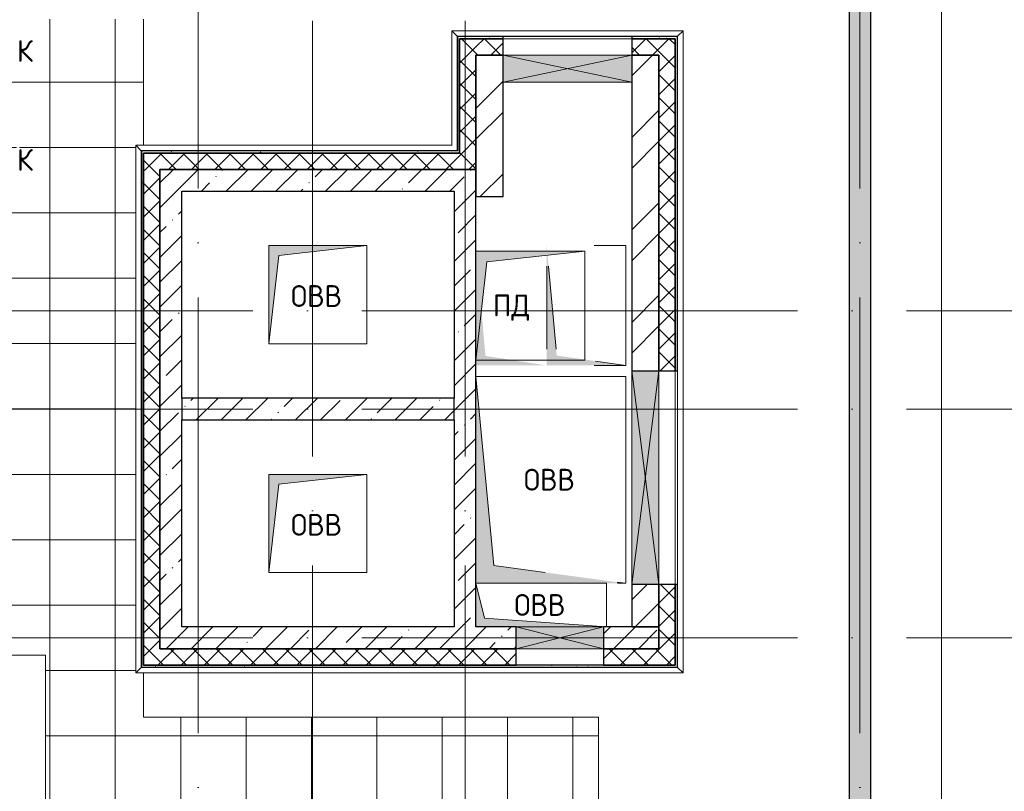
# Model space of a CAD drawing. Header units: millimetres. Extents: x -30540 to 143646, y -11730 to 123410.
# Tile 36 of 114: x 35723 to 44760, y 82291 to 89374. Entities that reach past the tile are written whole.
import ezdxf

# ---------------------------------------------------------------- set-up
doc = ezdxf.new("R2010")
doc.units = ezdxf.units.MM
doc.linetypes.add('ADSK_Линия сетки', pattern=[5000, 4000, -500, 0, -500])
for name, color, linetype, lineweight in [('A-____-NOTE-TEXT', 7, 'Continuous', 18), ('A-FLOR-____-OTLN', 7, 'Continuous', 18), ('A-GENM-____-OTLN', 7, 'Continuous', 18), ('A-GLAZ-____-MCUT', 7, 'Continuous', 9), ('A-GLAZ-____-OTLN', 7, 'Continuous', 18), ('A-ROOF-____-OTLN', 7, 'Continuous', 18), ('A-ROOF-____-PATT', 7, 'Continuous', 18), ('A-WALL-____-MCUT', 7, 'Continuous', 40), ('A-WALL-____-OTLN', 7, 'Continuous', 18), ('A-WALL-____-PATT', 7, 'Continuous', 40), ('M-EQPM-____-OTLN', 7, 'Continuous', 18), ('S-GRID-____-OTLN', 7, 'Continuous', 9)]:
    doc.layers.add(name, color=color, linetype=linetype, lineweight=lineweight)
doc.styles.add('GOST Common', font='GOST_Common.ttf', dxfattribs={"height": 200})
pattern_1 = [(45, (0, 0), (-228.0985, 228.0985), []), (45, (228.1, 0), (-228.0985, 228.0985), [403.225, -80.645, 6.706, -73.939])]
pattern_2 = [(45, (0, 0), (-424.264, 424.264), []), (45, (0, 282.8), (-424.264, 424.264), [])]
pattern_3 = [(45, (0, 0), (-106.06602, 106.06602), []), (135, (0, 0), (-106.06602, -106.06602), [])]
pattern_4 = [(0, (0, 0), (406.4, 101.6), [6.706, -298.094, 6.706, -298.094, -1625.6]), (0, (0, 0), (406.4, 101.6), [-609.6, 6.706, -602.894, 6.706, -298.094, -711.2]), (0, (0, 0), (406.4, 101.6), [-1524, 6.706, -196.494, 6.706, -501.294]), (120, (152.4, 50.8), (-291.18818, 301.15272), [6.706, -298.094, 6.706, -298.094, -1625.6]), (120, (152.4, 50.8), (-291.18818, 301.15272), [-609.6, 6.706, -602.894, 6.706, -298.094, -711.2]), (120, (152.4, 50.8), (-291.18818, 301.15272), [-1524, 6.706, -196.494, 6.706, -501.294]), (240, (203.2, 254), (-115.21182, -402.75272), [6.706, -298.094, 6.706, -298.094, -1625.6]), (240, (203.2, 254), (-115.21182, -402.75272), [-609.6, 6.706, -602.894, 6.706, -298.094, -711.2]), (240, (203.2, 254), (-115.21182, -402.75272), [-1524, 6.706, -196.494, 6.706, -501.294])]

# ---------------------------------------------------------------- blocks, each defined once
blk = doc.blocks.new('АР_Отверстие прямоугольное - ОВВ-7695402-Кровля')
at = {"layer": 'A-GLAZ-____-OTLN', "lineweight": 13, "true_color": 0xf9f9f9}
blk.add_hatch(color=7, dxfattribs=at).paths.add_polyline_path([(1105, -125), (1105, 125), (-855, 125), (-855, -125), (811.6, -125)])
at = {"layer": 'A-GLAZ-____-MCUT', "color": 254, "lineweight": 15, "true_color": 0xcccccc}
for p, q in [((-855, 125), (-855, -125)), ((1105, 125), (1105, -125))]:
    blk.add_line(p, q, dxfattribs=at)
at = {"layer": 'A-GLAZ-____-OTLN', "color": 254, "lineweight": 5, "true_color": 0xcccccc}
for p, q in [((1105, 125), (-855, -125)), ((-855, 125), (1105, -125))]:
    blk.add_line(p, q, dxfattribs=at)
at = {"layer": 'A-GLAZ-____-OTLN', "color": 254, "lineweight": 13, "true_color": 0xcccccc}
for p, q in [((1105, 125), (-855, 125)), ((-855, 125), (-855, -125)), ((1105, -125), (1105, 125)), ((-855, -125), (1105, -125))]:
    blk.add_line(p, q, dxfattribs=at)
blk = doc.blocks.new('АР_Отверстие прямоугольное - ОВВ-7130092-Кровля')
at = {"layer": 'A-GLAZ-____-OTLN', "lineweight": 13, "true_color": 0xf9f9f9}
blk.add_hatch(color=7, dxfattribs=at).paths.add_polyline_path([(-275, 100), (-275, -100), (525, -100), (525, 100)])
at = {"layer": 'A-GLAZ-____-MCUT', "color": 254, "lineweight": 15, "true_color": 0xcccccc}
for p, q in [((-275, 100), (-275, -100)), ((525, 100), (525, -100))]:
    blk.add_line(p, q, dxfattribs=at)
at = {"layer": 'A-GLAZ-____-OTLN', "color": 254, "lineweight": 5, "true_color": 0xcccccc}
for p, q in [((525, 100), (-275, -100)), ((-275, 100), (525, -100))]:
    blk.add_line(p, q, dxfattribs=at)
at = {"layer": 'A-GLAZ-____-OTLN', "color": 254, "lineweight": 13, "true_color": 0xcccccc}
for p, q in [((525, 100), (-275, 100)), ((-275, 100), (-275, -100)), ((525, -100), (525, 100)), ((-275, -100), (525, -100))]:
    blk.add_line(p, q, dxfattribs=at)
blk = doc.blocks.new('_GM_Dt-St-D_Фартук гнутый из оцинкованной стали_Пристенный_Тип 1__c-верхняя кромка с отгибом_ - ФС-1_3_50х70У100-1_5_t__RAL7016-7686709-Кровля')
at = {"layer": 'A-GENM-____-OTLN', "color": 254, "lineweight": 13, "true_color": 0xcccccc}
for p, q in [((0, 50), (2901.5, 50)), ((50, 0), (0, 50)), ((50, 0), (2951.5, 0)), ((50, 0), (50, -1.5))]:
    blk.add_line(p, q, dxfattribs=at)
blk = doc.blocks.new('_GM_Dt-St-D_Фартук гнутый из оцинкованной стали_Пристенный_Тип 1__c-верхняя кромка с отгибом_ - ФС-1_3_50х70У100-1_5_t__RAL7016-7686479-Кровля')
at = {"layer": 'A-GENM-____-OTLN', "color": 254, "lineweight": 13, "true_color": 0xcccccc}
for p, q in [((0, 50), (5893, 50)), ((50, 0), (0, 50)), ((50, 0), (5843, 0)), ((50, 0), (50, -1.5)), ((5893, 50), (5843, 0)), ((5843, -1.5), (5843, 0))]:
    blk.add_line(p, q, dxfattribs=at)
blk = doc.blocks.new('_GM_Dt-St-D_Фартук гнутый из оцинкованной стали_Пристенный_Тип 1__c-верхняя кромка с отгибом_ - ФС-1_3_50х70У100-1_5_t__RAL7016-7359283-Кровля')
at = {"layer": 'A-GENM-____-OTLN', "color": 254, "lineweight": 13, "true_color": 0xcccccc}
for p, q in [((50, 1.5), (50, 0)), ((4793, 0), (50, 0)), ((4793, 0), (4793, 1.5)), ((4793, 0), (4843, -50)), ((0, -50), (50, 0)), ((4843, -50), (0, -50))]:
    blk.add_line(p, q, dxfattribs=at)
blk = doc.blocks.new('_GM_Dt-St-D_Фартук гнутый из оцинкованной стали_Пристенный_Тип 1__c-верхняя кромка с отгибом_ - ФС-1_3_50х70У100-1_5_t__RAL7016-7624054-Кровля')
at = {"layer": 'A-GENM-____-OTLN', "color": 254, "lineweight": 13, "true_color": 0xcccccc}
for p, q in [((0, -50), (50, 0)), ((50, 1.5), (50, 0)), ((4973, 0), (50, 0)), ((4973, 0), (4973, 1.5)), ((4973, 0), (5023, -50)), ((5023, -50), (0, -50))]:
    blk.add_line(p, q, dxfattribs=at)
blk = doc.blocks.new('_GM_Dt-St-D_Фартук гнутый из оцинкованной стали_Пристенный_Тип 1__c-верхняя кромка с отгибом_ - ФС-1_3_50х70У100-1_5_t__RAL7016-7686712-Кровля')
at = {"layer": 'A-GENM-____-OTLN', "color": 254, "lineweight": 13, "true_color": 0xcccccc}
for p, q in [((0, -50), (50, 0)), ((50, 1.5), (50, 0)), ((1101.5, 0), (50, 0)), ((1051.5, -50), (0, -50))]:
    blk.add_line(p, q, dxfattribs=at)
blk = doc.blocks.new('_GM_Dt-St-D_Фартук гнутый из оцинкованной стали_Пристенный_Тип 1__c-верхняя кромка с отгибом_ - ФС-1_3_50х70У100-1_5_t__RAL7016-7686487-Кровля')
at = {"layer": 'A-GENM-____-OTLN', "color": 254, "lineweight": 13, "true_color": 0xcccccc}
for p, q in [((0, 50), (2123, 50)), ((50, 0), (0, 50)), ((50, 0), (2073, 0)), ((50, 0), (50, -1.5)), ((2123, 50), (2073, 0)), ((2073, -1.5), (2073, 0))]:
    blk.add_line(p, q, dxfattribs=at)
blk = doc.blocks.new('АР_Отверстие прямоугольное - ОВВ-7793080-Кровля')
at = {"layer": 'A-GLAZ-____-OTLN', "lineweight": 13, "true_color": 0xf9f9f9}
blk.add_hatch(color=7, dxfattribs=at).paths.add_polyline_path([(-465, 125), (-465, -125), (715, -125), (715, 125)])
at = {"layer": 'A-GLAZ-____-MCUT', "color": 254, "lineweight": 15, "true_color": 0xcccccc}
for p, q in [((-465, 125), (-465, -125)), ((715, 125), (715, -125))]:
    blk.add_line(p, q, dxfattribs=at)
at = {"layer": 'A-GLAZ-____-OTLN', "color": 254, "lineweight": 5, "true_color": 0xcccccc}
for p, q in [((715, 125), (-465, -125)), ((-465, 125), (715, -125))]:
    blk.add_line(p, q, dxfattribs=at)
at = {"layer": 'A-GLAZ-____-OTLN', "color": 254, "lineweight": 13, "true_color": 0xcccccc}
for p, q in [((715, 125), (-465, 125)), ((-465, 125), (-465, -125)), ((715, -125), (715, 125)), ((-465, -125), (715, -125))]:
    blk.add_line(p, q, dxfattribs=at)
blk = doc.blocks.new('АР_Канал вертикальный прямоугольный - ОВВ-6946633-Кровля')
at = {"layer": 'M-EQPM-____-OTLN', "lineweight": 13, "true_color": 0xe2e2e2}
blk.add_hatch(color=254, dxfattribs=at).paths.add_polyline_path([(687.5, -950), (-523.8, -786.2), (-687.5, 950), (-687.5, -950), (512.5, -950)])
at = {"layer": 'M-EQPM-____-OTLN', "color": 253, "lineweight": 13, "true_color": 0xaaaaaa}
for p, q in [((-687.5, 950), (-523.8, -786.2)), ((-687.5, 950), (-523.8, -786.2)), ((-687.5, -850), (-687.5, 950)), ((-687.5, 950), (687.5, 950)), ((-687.5, -850), (-687.5, 950)), ((687.5, 950), (-687.5, 950)), ((-687.5, 950), (-687.5, -850)), ((687.5, 950), (687.5, -950)), ((687.5, -950), (687.5, 950)), ((-523.8, -786.2), (-52.2, -850)), ((-523.8, -786.2), (-52.2, -850)), ((610.4, -939.6), (687.5, -950)), ((610.4, -939.6), (687.5, -950)), ((687.5, -950), (612.5, -950)), ((687.5, -950), (612.5, -950)), ((612.5, -950), (687.5, -950))]:
    blk.add_line(p, q, dxfattribs=at)
blk = doc.blocks.new('АР_Канал вертикальный прямоугольный - ДУ-7839885-Кровля')
at = {"layer": 'M-EQPM-____-OTLN', "lineweight": 13, "true_color": 0xe2e2e2}
h = blk.add_hatch(color=254, dxfattribs=at)
h.paths.add_polyline_path([(362.5, -550), (-271.2, -458.7), (-354.5, 462), (-362.5, 461.1), (-362.5, -550)])
h.paths.add_polyline_path([(-358, 500), (-362.5, 550), (-362.5, 500)])
at = {"layer": 'M-EQPM-____-OTLN', "color": 253, "lineweight": 13, "true_color": 0xaaaaaa}
for p, q in [((73.6, 550), (362.5, 550)), ((362.5, 550), (73.6, 550)), ((362.5, 550), (362.5, -550)), ((362.5, -550), (362.5, 550)), ((-345.5, 362.4), (-276.6, -400)), ((-345.5, 362.4), (-276.6, -400)), ((-362.5, -400), (-362.5, 360.5)), ((-362.5, -400), (-362.5, 360.5)), ((-362.5, 360.5), (-362.5, -400)), ((85.5, -510.1), (362.5, -550)), ((85.5, -510.1), (362.5, -550)), ((362.5, -550), (72, -550)), ((362.5, -550), (72, -550)), ((72, -550), (362.5, -550))]:
    blk.add_line(p, q, dxfattribs=at)
blk = doc.blocks.new('АР_Канал вертикальный прямоугольный - ПД-7594177-Кровля')
at = {"layer": 'M-EQPM-____-OTLN', "lineweight": 13, "true_color": 0xe2e2e2}
h = blk.add_hatch(color=254, dxfattribs=at)
h.paths.add_polyline_path([(325, -550), (-237.5, -462.5), (-274, -40.6), (-325, -500), (-325, -550), (-204.8, -550)])
h.paths.add_polyline_path([(-320.7, 500), (-325, 550), (-325, 500)])
at = {"layer": 'M-EQPM-____-OTLN', "color": 253, "lineweight": 13, "true_color": 0xaaaaaa}
for p, q in [((325, 360.5), (325, -400)), ((325, -400), (325, 360.5))]:
    blk.add_line(p, q, dxfattribs=at)
blk = doc.blocks.new('АР_Канал вертикальный прямоугольный - ОВВ-7159217-Кровля')
at = {"layer": 'M-EQPM-____-OTLN', "lineweight": 13, "true_color": 0xe2e2e2}
blk.add_hatch(color=254, dxfattribs=at).paths.add_polyline_path([(600, -200), (-520, -120), (-600, 200), (-600, -200), (-479.8, -200)])
at = {"layer": 'M-EQPM-____-OTLN', "color": 253, "lineweight": 13, "true_color": 0xaaaaaa}
for p, q in [((-600, 200), (-520, -120)), ((-600, 200), (-520, -120)), ((-600, -200), (-600, 200)), ((-600, 200), (600, 200)), ((-600, -200), (-600, 200)), ((600, 200), (-600, 200)), ((-600, 200), (-600, -200)), ((600, 200), (600, -200)), ((600, -200), (600, 200)), ((-520, -120), (600, -200)), ((-520, -120), (600, -200)), ((600, -200), (-600, -200)), ((600, -200), (-600, -200)), ((-600, -200), (600, -200))]:
    blk.add_line(p, q, dxfattribs=at)
blk = doc.blocks.new('АР_Канал вертикальный прямоугольный1 - ОВВ-7819355-Кровля')
at = {"layer": 'M-EQPM-____-OTLN', "lineweight": 13, "true_color": 0xe2e2e2}
blk.add_hatch(color=254, dxfattribs=at).paths.add_polyline_path([(-450, -450), (-360, 360), (450, 450), (-450, 450)])
at = {"layer": 'M-EQPM-____-OTLN', "color": 253, "lineweight": 13, "true_color": 0xaaaaaa}
for p, q in [((450, 450), (-450, 450)), ((-450, 450), (-450, -450)), ((-450, -450), (-450, 450)), ((-450, 450), (450, 450)), ((-360, 360), (450, 450)), ((-360, 360), (450, 450)), ((450, 450), (450, -450)), ((-450, -450), (-360, 360)), ((-450, -450), (-360, 360)), ((450, -450), (-450, -450))]:
    blk.add_line(p, q, dxfattribs=at)
blk = doc.blocks.new('АР_Канал вертикальный прямоугольный1 - ОВВ-7839845-Кровля')
at = {"layer": 'M-EQPM-____-OTLN', "lineweight": 13, "true_color": 0xe2e2e2}
blk.add_hatch(color=254, dxfattribs=at).paths.add_polyline_path([(-500, -500), (-400, 400), (500, 500), (-500, 500)])
at = {"layer": 'M-EQPM-____-OTLN', "color": 253, "lineweight": 13, "true_color": 0xaaaaaa}
for p, q in [((500, 500), (-500, 500)), ((-500, 500), (-500, -500)), ((-500, -500), (-500, 500)), ((-500, 500), (500, 500)), ((-400, 400), (500, 500)), ((-400, 400), (500, 500)), ((500, 500), (500, -500)), ((-500, -500), (-400, 400)), ((-500, -500), (-400, 400)), ((500, -500), (-500, -500))]:
    blk.add_line(p, q, dxfattribs=at)
blk = doc.blocks.new('Наметкина 10_РД_АР_К2_отсоединено_rvt-1-Кровля')
at = {"layer": 'A-ROOF-____-PATT', "lineweight": 5, "true_color": 0xcccccc}
h = blk.add_hatch(dxfattribs=at)
h.set_pattern_fill('FP_14', color=254, style=0, pattern_type=2)
h.set_pattern_definition([(0, (0, 0), (0, 600), []), (90, (0, 0), (-600, 4e-14), [])])
h.paths.add_polyline_path([(27710.3, 76550), (31760.3, 76550), (31760.3, 78250), (42335.3, 78250), (42335.3, 79150), (41035.3, 79150), (41035.3, 82970), (36860.3, 82970), (36860.3, 83378.5), (36788.8, 83378.5), (36788.8, 88221.5), (36860.3, 88221.5), (36860.3, 89378.5), (35063.8, 89378.5), (35063.8, 94501.5), (35113.8, 94451.5), (35115.3, 96920), (35655.3, 96920), (35655.3, 98020), (33835.3, 98020), (33835.3, 89370), (25505.3, 89370), (25505.3, 85800), (26413.8, 85800), (26413.8, 88391.5), (28235.3, 88391.5), (28235.3, 88420), (29635.3, 88420), (29635.3, 88391.5), (35360.3, 88391.5), (35360.3, 84915), (34135.3, 84915), (34135.3, 83540.9), (34317.4, 83540.9), (34235.3, 83550), (34535.3, 83550), (34535.3, 83540.9), (35960.3, 83540.9), (35960.3, 82070), (37068.8, 82070), (37068.8, 82141.5), (39481.8, 82141.5), (39481.8, 82070), (40135.3, 82070), (40135.3, 79150), (30710.3, 79150), (30710.3, 77150), (28710.3, 77150), (28710.3, 83250), (27710.3, 83250), (27710.3, 81592.1)])
h.paths.add_polyline_path([(40735.3, 81550), (40705.3, 81820), (40435.3, 81850), (40735.3, 81850), (40735.3, 81592.1)])
h.paths.add_polyline_path([(35720.3, 87975), (35695.3, 88200), (35470.3, 88225), (35720.3, 88225)])
h.paths.add_polyline_path([(35720.3, 88975), (35695.3, 89200), (35470.3, 89225), (35720.3, 89225)])
at = {"layer": 'A-WALL-____-PATT', "lineweight": 5, "true_color": 0xcccccc}
h = blk.add_hatch(dxfattribs=at)
h.set_pattern_fill('FP_11', color=254, style=0, pattern_type=2)
h.set_pattern_definition(pattern_1)
h.paths.add_polyline_path([(43335.3, 75550), (43535.3, 75550), (43535.3, 120615.3), (43335.3, 120705.2), (43335.3, 75809.5)])
h = blk.add_hatch(dxfattribs=at)
h.set_pattern_fill('FP_16', color=254, style=0, pattern_type=2)
h.set_pattern_definition(pattern_4)
h.paths.add_polyline_path([(41740.3, 89200), (41740.3, 89220), (41340.3, 89220), (41340.3, 89200)])
h.paths.add_polyline_path([(40160.3, 89200), (40160.3, 89220), (39760.3, 89220), (39760.3, 89200), (40030.5, 89200)])
h = blk.add_hatch(dxfattribs=at)
h.set_pattern_fill('FP_16', color=254, style=0, pattern_type=2)
h.set_pattern_definition(pattern_4)
h.paths.add_polyline_path([(41760.3, 83430), (41760.3, 84190), (41740.3, 84190), (41740.3, 83430)])
h.paths.add_polyline_path([(41740.3, 86150), (41760.3, 86150), (41760.3, 89220), (41740.3, 89220), (41740.3, 87374.7)])
h = blk.add_hatch(dxfattribs=at)
h.set_pattern_fill('FP_13', color=254, style=0, pattern_type=2)
h.set_pattern_definition(pattern_3)
h.paths.add_polyline_path([(39910.3, 88150), (39910.3, 89200), (39760.3, 89200), (39760.3, 88150)])
h = blk.add_hatch(dxfattribs=at)
h.set_pattern_fill('FP_13', color=254, style=0, pattern_type=2)
h.set_pattern_definition(pattern_3)
h.paths.add_polyline_path([(41340.3, 89050), (41590.3, 89050), (41590.3, 89200), (41340.3, 89200)])
h.paths.add_polyline_path([(40030.5, 89050), (40160.3, 89050), (40160.3, 89200), (39910.3, 89200), (39910.3, 89050)])
h = blk.add_hatch(dxfattribs=at)
h.set_pattern_fill('FP_13', color=254, style=0, pattern_type=2)
h.set_pattern_definition(pattern_3)
h.paths.add_polyline_path([(41740.3, 83450), (41740.3, 84190), (41590.3, 84190), (41590.3, 83450)])
h.paths.add_polyline_path([(41590.3, 86150), (41740.3, 86150), (41740.3, 89200), (41590.3, 89200), (41590.3, 87374.7)])
h = blk.add_hatch(dxfattribs=at)
h.set_pattern_fill('FP_12', color=254, style=0, pattern_type=2)
h.set_pattern_definition(pattern_2)
h.paths.add_polyline_path([(41340.3, 88800), (41590.3, 88800), (41590.3, 89050), (41340.3, 89050)])
h.paths.add_polyline_path([(40160.3, 88800), (40160.3, 89050), (39910.3, 89050), (39910.3, 88800), (40030.5, 88800)])
h = blk.add_hatch(dxfattribs=at)
h.set_pattern_fill('FP_12', color=254, style=0, pattern_type=2)
h.set_pattern_definition(pattern_2)
h.paths.add_polyline_path([(39910.3, 87750), (40160.3, 87750), (40160.3, 88800), (39910.3, 88800)])
h = blk.add_hatch(dxfattribs=at)
h.set_pattern_fill('FP_12', color=254, style=0, pattern_type=2)
h.set_pattern_definition(pattern_2)
h.paths.add_polyline_path([(41590.3, 83800), (41590.3, 84190), (41340.3, 84190), (41340.3, 83800)])
h.paths.add_polyline_path([(41590.3, 86150), (41590.3, 88800), (41340.3, 88800), (41340.3, 86150)])
h = blk.add_hatch(dxfattribs=at)
h.set_pattern_fill('FP_16', color=254, style=0, pattern_type=2)
h.set_pattern_definition(pattern_4)
h.paths.add_polyline_path([(39760.3, 88150), (39760.3, 88170), (36840.3, 88170), (36840.3, 88150), (37986.9, 88150)])
h = blk.add_hatch(dxfattribs=at)
h.set_pattern_fill('FP_16', color=254, style=0, pattern_type=2)
h.set_pattern_definition(pattern_4)
h.paths.add_polyline_path([(36860.3, 83430), (36860.3, 88150), (36840.3, 88150), (36840.3, 83430)])
h = blk.add_hatch(dxfattribs=at)
h.set_pattern_fill('FP_13', color=254, style=0, pattern_type=2)
h.set_pattern_definition(pattern_3)
h.paths.add_polyline_path([(39910.3, 88000), (39910.3, 88150), (36860.3, 88150), (36860.3, 88000), (37986.9, 88000)])
h = blk.add_hatch(dxfattribs=at)
h.set_pattern_fill('FP_13', color=254, style=0, pattern_type=2)
h.set_pattern_definition(pattern_3)
h.paths.add_polyline_path([(37010.3, 83450), (37010.3, 88000), (36860.3, 88000), (36860.3, 83450)])
h = blk.add_hatch(dxfattribs=at)
h.set_pattern_fill('FP_11', color=254, style=0, pattern_type=2)
h.set_pattern_definition(pattern_1)
h.paths.add_polyline_path([(37010.3, 83800), (37210.3, 83800), (37210.3, 88000), (37010.3, 88000), (37010.3, 84483.4)])
h = blk.add_hatch(dxfattribs=at)
h.set_pattern_fill('FP_11', color=254, style=0, pattern_type=2)
h.set_pattern_definition(pattern_1)
h.paths.add_polyline_path([(39710.3, 87800), (39910.3, 87800), (39910.3, 88000), (37210.3, 88000), (37210.3, 87800), (37986.9, 87800)])
h = blk.add_hatch(dxfattribs=at)
h.set_pattern_fill('FP_11', color=254, style=0, pattern_type=2)
h.set_pattern_definition(pattern_1)
h.paths.add_polyline_path([(39910.3, 83800), (39910.3, 87800), (39710.3, 87800), (39710.3, 83800)])
h = blk.add_hatch(dxfattribs=at)
h.set_pattern_fill('FP_11', color=254, style=0, pattern_type=2)
h.set_pattern_definition(pattern_1)
h.paths.add_polyline_path([(39710.3, 85700), (39710.3, 85900), (37210.3, 85900), (37210.3, 85700)])
h = blk.add_hatch(dxfattribs=at)
h.set_pattern_fill('FP_11', color=254, style=0, pattern_type=2)
h.set_pattern_definition(pattern_1)
h.paths.add_polyline_path([(41590.3, 83600), (41590.3, 83800), (41080.3, 83800), (41080.3, 83600), (41110.3, 83600)])
h.paths.add_polyline_path([(40030.5, 83600), (40280.3, 83600), (40280.3, 83800), (37010.3, 83800), (37010.3, 83600), (39910.3, 83600)])
h = blk.add_hatch(dxfattribs=at)
h.set_pattern_fill('FP_13', color=254, style=0, pattern_type=2)
h.set_pattern_definition(pattern_3)
h.paths.add_polyline_path([(41590.3, 83450), (41590.3, 83600), (41080.3, 83600), (41080.3, 83450)])
h.paths.add_polyline_path([(40030.5, 83450), (40280.3, 83450), (40280.3, 83600), (37010.3, 83600), (37010.3, 83450), (37986.9, 83450)])
h = blk.add_hatch(dxfattribs=at)
h.set_pattern_fill('FP_16', color=254, style=0, pattern_type=2)
h.set_pattern_definition(pattern_4)
h.paths.add_polyline_path([(41740.3, 83430), (41740.3, 83450), (36860.3, 83450), (36860.3, 83430), (40030.5, 83430)])
at = {"layer": 'A-FLOR-____-OTLN', "color": 254, "lineweight": 13, "true_color": 0xcccccc}
blk.add_line((44185.3, 74700), (44185.3, 121035.7), dxfattribs=at)
at = {"layer": 'A-ROOF-____-OTLN', "color": 254, "lineweight": 13, "true_color": 0xcccccc}
for p, q in [((36860.3, 88221.5), (36860.3, 89378.5)), ((34135.3, 83540.9), (35960.3, 83540.9)), ((35960.3, 82070), (35960.3, 83540.9)), ((36860.3, 82970), (36860.3, 83378.5)), ((41035.3, 82970), (36860.3, 82970)), ((41035.3, 79150), (41035.3, 82970))]:
    blk.add_line(p, q, dxfattribs=at)
at = {"layer": 'A-WALL-____-MCUT', "color": 254, "lineweight": 30, "true_color": 0xcccccc}
for p, q in [((43535.3, 75550), (43535.3, 120615.3)), ((43335.3, 120485.9), (43335.3, 75550)), ((39760.3, 89220), (39740.3, 89220)), ((39740.3, 89220), (39740.3, 88170)), ((40160.3, 89220), (39760.3, 89220)), ((40160.3, 89200), (40160.3, 89220)), ((41740.3, 89220), (41340.3, 89220)), ((41340.3, 89220), (41340.3, 89200)), ((41760.3, 89220), (41740.3, 89220)), ((41760.3, 86150), (41760.3, 89220)), ((39760.3, 89200), (39760.3, 88150)), ((39910.3, 89200), (39760.3, 89200)), ((39760.3, 89200), (40160.3, 89200)), ((39760.3, 88170), (39760.3, 89200)), ((40160.3, 89200), (39910.3, 89200)), ((40160.3, 89050), (40160.3, 89200)), ((41590.3, 89200), (41340.3, 89200)), ((41340.3, 89200), (41340.3, 89050)), ((41340.3, 89200), (41740.3, 89200)), ((41740.3, 89200), (41590.3, 89200)), ((41740.3, 86150), (41740.3, 89200)), ((41740.3, 89200), (41740.3, 86150)), ((40160.3, 89050), (39910.3, 89050)), ((39910.3, 89050), (39910.3, 88800)), ((39910.3, 88150), (39910.3, 89050)), ((39910.3, 89050), (40160.3, 89050)), ((40160.3, 88800), (40160.3, 89050)), ((41590.3, 89050), (41340.3, 89050)), ((41340.3, 89050), (41340.3, 88800)), ((41340.3, 89050), (41590.3, 89050)), ((41590.3, 89050), (41590.3, 86150)), ((41590.3, 88800), (41590.3, 89050)), ((39910.3, 88800), (39910.3, 87750)), ((40160.3, 87750), (40160.3, 88800)), ((41340.3, 88800), (41340.3, 86150)), ((41590.3, 86150), (41590.3, 88800)), ((39740.3, 88170), (36840.3, 88170)), ((36840.3, 88170), (36840.3, 88150)), ((36840.3, 88150), (36840.3, 83430)), ((39760.3, 88150), (36860.3, 88150)), ((36860.3, 88150), (36860.3, 88000)), ((36860.3, 88150), (39760.3, 88150)), ((36860.3, 83450), (36860.3, 88150)), ((39760.3, 88150), (39760.3, 88170)), ((39910.3, 88000), (39910.3, 88150)), ((36860.3, 88000), (36860.3, 83450)), ((37210.3, 88000), (37010.3, 88000)), ((37010.3, 88000), (37010.3, 83800)), ((37010.3, 88000), (39910.3, 88000)), ((37010.3, 83600), (37010.3, 88000)), ((39910.3, 88000), (37210.3, 88000)), ((39910.3, 87800), (39910.3, 88000)), ((37210.3, 87800), (39710.3, 87800)), ((37210.3, 85900), (37210.3, 87800)), ((39710.3, 87800), (39710.3, 85900)), ((39910.3, 83800), (39910.3, 87800)), ((39910.3, 87750), (40160.3, 87750)), ((41340.3, 86150), (41590.3, 86150)), ((41590.3, 86150), (41740.3, 86150)), ((41740.3, 86150), (41760.3, 86150)), ((39710.3, 85900), (37210.3, 85900)), ((37210.3, 85900), (37210.3, 85700)), ((39710.3, 85700), (39710.3, 85900)), ((37210.3, 83800), (37210.3, 85700)), ((37210.3, 85700), (39710.3, 85700)), ((39710.3, 85700), (39710.3, 83800)), ((41590.3, 84190), (41340.3, 84190)), ((41340.3, 84190), (41340.3, 83800)), ((41590.3, 83800), (41590.3, 84190)), ((41740.3, 84190), (41590.3, 84190)), ((41590.3, 84190), (41590.3, 83600)), ((41740.3, 83450), (41740.3, 84190)), ((41760.3, 84190), (41740.3, 84190)), ((41740.3, 84190), (41740.3, 83450)), ((41760.3, 83430), (41760.3, 84190)), ((37010.3, 83800), (37010.3, 83600)), ((39710.3, 83800), (37210.3, 83800)), ((40280.3, 83800), (39910.3, 83800)), ((40280.3, 83600), (40280.3, 83800)), ((41590.3, 83800), (41080.3, 83800)), ((41080.3, 83800), (41080.3, 83600)), ((41340.3, 83800), (41590.3, 83800)), ((41590.3, 83600), (41590.3, 83800)), ((37010.3, 83600), (40280.3, 83600)), ((40280.3, 83600), (37010.3, 83600)), ((40280.3, 83450), (40280.3, 83600)), ((41080.3, 83600), (41590.3, 83600)), ((41590.3, 83600), (41080.3, 83600)), ((41080.3, 83600), (41080.3, 83450)), ((36840.3, 83430), (36860.3, 83430)), ((36860.3, 83450), (37010.3, 83450)), ((41740.3, 83450), (36860.3, 83450)), ((36860.3, 83430), (41740.3, 83430)), ((37010.3, 83450), (40280.3, 83450)), ((41080.3, 83450), (41590.3, 83450)), ((41590.3, 83450), (41740.3, 83450)), ((41740.3, 83430), (41760.3, 83430))]:
    blk.add_line(p, q, dxfattribs=at)
at = {"layer": 'A-WALL-____-OTLN', "color": 254, "lineweight": 13, "true_color": 0xcccccc}
for p, q in [((40160.3, 89220), (41340.3, 89220)), ((41340.3, 89200), (40160.3, 89200)), ((40160.3, 89050), (40160.3, 88800)), ((40160.3, 89050), (41340.3, 89050)), ((41340.3, 89050), (40160.3, 89050)), ((41340.3, 88800), (41340.3, 89050)), ((41340.3, 88800), (40160.3, 88800)), ((41340.3, 84190), (41340.3, 86150)), ((41590.3, 86150), (41590.3, 84190)), ((41590.3, 86150), (41740.3, 86150)), ((41590.3, 84190), (41590.3, 86150)), ((41740.3, 84190), (41740.3, 86150)), ((41760.3, 86150), (41760.3, 84190)), ((41340.3, 84190), (41590.3, 84190)), ((41590.3, 84190), (41740.3, 84190)), ((40280.3, 83800), (41080.3, 83800)), ((40280.3, 83800), (40280.3, 83600)), ((41080.3, 83600), (41080.3, 83800)), ((41080.3, 83600), (40280.3, 83600)), ((40280.3, 83600), (41080.3, 83600)), ((41080.3, 83450), (41080.3, 83600))]:
    blk.add_line(p, q, dxfattribs=at)
at = {"layer": 'A-GENM-____-OTLN', "color": 254, "lineweight": 13, "true_color": 0xcccccc}
for name, p, rotation in [('_GM_Dt-St-D_Фартук гнутый из оцинкованной стали_Пристенный_Тип 1__c-верхняя кромка с отгибом_ - ФС-1_3_50х70У100-1_5_t__RAL7016-7686712-Кровля', (39738.8, 89271.5), 269.999999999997), ('_GM_Dt-St-D_Фартук гнутый из оцинкованной стали_Пристенный_Тип 1__c-верхняя кромка с отгибом_ - ФС-1_3_50х70У100-1_5_t__RAL7016-7686479-Кровля', (41761.8, 89271.5), 270.000000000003), ('_GM_Dt-St-D_Фартук гнутый из оцинкованной стали_Пристенный_Тип 1__c-верхняя кромка с отгибом_ - ФС-1_3_50х70У100-1_5_t__RAL7016-7359283-Кровля', (36838.8, 88221.5), 269.999999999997)]:
    blk.add_blockref(name, p, dxfattribs=dict(at, rotation=rotation))
for name, p in [('_GM_Dt-St-D_Фартук гнутый из оцинкованной стали_Пристенный_Тип 1__c-верхняя кромка с отгибом_ - ФС-1_3_50х70У100-1_5_t__RAL7016-7686487-Кровля', (39688.8, 89221.5)), ('_GM_Dt-St-D_Фартук гнутый из оцинкованной стали_Пристенный_Тип 1__c-верхняя кромка с отгибом_ - ФС-1_3_50х70У100-1_5_t__RAL7016-7686709-Кровля', (36788.8, 88171.5)), ('_GM_Dt-St-D_Фартук гнутый из оцинкованной стали_Пристенный_Тип 1__c-верхняя кромка с отгибом_ - ФС-1_3_50х70У100-1_5_t__RAL7016-7624054-Кровля', (36788.8, 83428.5))]:
    blk.add_blockref(name, p, dxfattribs=at)
at = {"layer": 'A-GLAZ-____-OTLN', "color": 254, "lineweight": 13, "true_color": 0xcccccc}
for name, p, rotation in [('АР_Отверстие прямоугольное - ОВВ-7793080-Кровля', (40875.3, 88925), 180), ('АР_Отверстие прямоугольное - ОВВ-7695402-Кровля', (41465.3, 85295), 269.9999999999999), ('АР_Отверстие прямоугольное - ОВВ-7130092-Кровля', (40805.3, 83700), 180)]:
    blk.add_blockref(name, p, dxfattribs=dict(at, rotation=rotation))
at = {"layer": 'M-EQPM-____-OTLN', "color": 253, "lineweight": 5, "true_color": 0xaaaaaa}
for name, p in [('АР_Канал вертикальный прямоугольный1 - ОВВ-7819355-Кровля', (38460.3, 86850)), ('АР_Канал вертикальный прямоугольный - ПД-7594177-Кровля', (40235.3, 86750)), ('АР_Канал вертикальный прямоугольный1 - ОВВ-7839845-Кровля', (40410.3, 86750)), ('АР_Канал вертикальный прямоугольный - ДУ-7839885-Кровля', (40922.8, 86750)), ('АР_Канал вертикальный прямоугольный - ОВВ-6946633-Кровля', (40597.8, 85150)), ('АР_Канал вертикальный прямоугольный1 - ОВВ-7819355-Кровля', (38460.3, 84750)), ('АР_Канал вертикальный прямоугольный - ОВВ-7159217-Кровля', (40510.3, 84000))]:
    blk.add_blockref(name, p, dxfattribs=at)
at = {"layer": 'A-____-NOTE-TEXT', "color": 253, "lineweight": 5, "true_color": 0xaaaaaa, "char_height": 200, "attachment_point": 1, "style": 'GOST Common'}
for s, insert, width in [('\\fGOST Common|b0|i0|c204|p34|;К', (35697.4, 89187.2), 192.405), ('\\fGOST Common|b0|i0|c204|p34|;К', (35697.4, 88187.2), 192.405), ('ОВВ', (38212.1, 86937.2), 609.282), ('ПД', (40066.1, 86851.2), 416.877), ('ОВВ', (40349.6, 85251.2), 609.282), ('ОВВ', (38212.1, 84837.2), 609.282), ('ОВВ', (40262.1, 84101.2), 609.282)]:
    blk.add_mtext(s, dxfattribs=dict(at, insert=insert, width=width))

msp = doc.modelspace()

# ---------------------------------------------------------------- linework, layer by layer
at = {"layer": 'S-GRID-____-OTLN', "color": 253, "linetype": 'ADSK_Линия сетки', "true_color": 0xaaaaaa}
for p, q in [((37360.3, 67824.7), (37360.3, 122287.9)), ((38410.3, 70364.7), (38410.3, 122287.9)), ((39810.3, 70364.7), (39810.3, 122287.9)), ((43435.3, 67824.7), (43435.3, 122287.9)), ((67863.4, 86700), (9800.2, 86700)), ((67863.4, 85800), (9800.2, 85800)), ((67863.4, 83700), (9800.2, 83700))]:
    msp.add_line(p, q, dxfattribs=at)

# ---------------------------------------------------------------- block references
at = {"lineweight": 5}
msp.add_blockref('Наметкина 10_РД_АР_К2_отсоединено_rvt-1-Кровля', (0, 0), dxfattribs=at)

doc.saveas('drawing.dxf')
